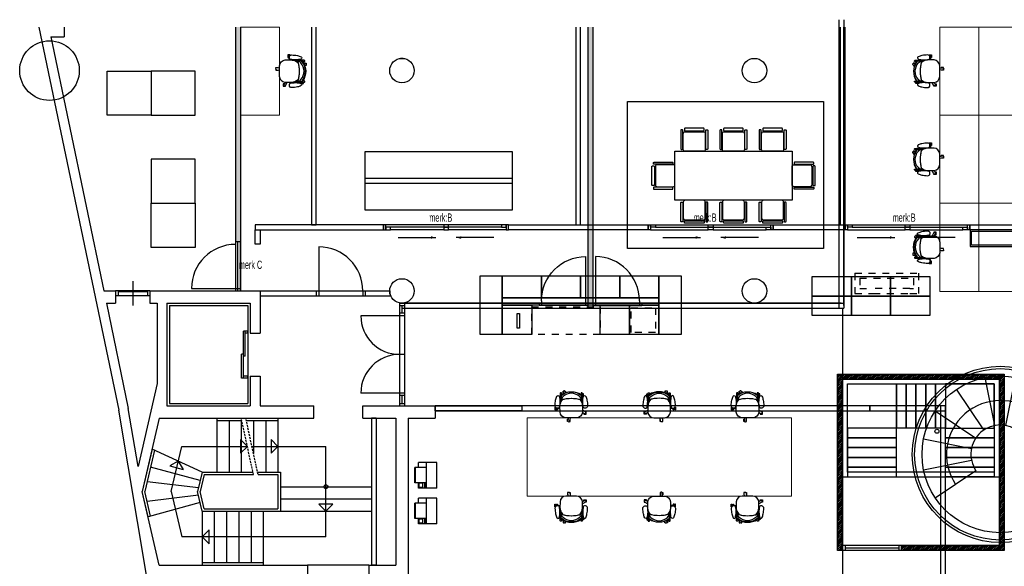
# Model space of a CAD drawing. Header units: millimetres. Extents: x -609 to 65307, y -50748 to 1140.
# Tile 4 of 6: x -609 to 19504, y -10125 to 1040. Entities that reach past the tile are written whole.
import ezdxf
from ezdxf.enums import TextEntityAlignment as Align

# ---------------------------------------------------------------- set-up
doc = ezdxf.new("R2010")
doc.units = ezdxf.units.MM
doc.header["$LTSCALE"] = 200
doc.header["$MEASUREMENT"] = 0
for name, pattern in [('VECTORWORKS_DASH_01', [1.411154, 0.705383, -0.705771]), ('VECTORWORKS_DASH_12', [3.749771, 2.499847, -1.249924]), ('VECTORWORKS_DASH_13', [0.308896, 0.205801, -0.103094])]:
    doc.linetypes.add(name, pattern=pattern)
doc.layers.get('0').update_dxf_attribs({"linetype": 'CONTINUOUS'})
for name, color, linetype in [('A--L23-VLOEREN', 3, 'CONTINUOUS'), ('A--L82_LOS_GEBR_INVENT', 1, 'CONTINUOUS'), ('AHREND', 1, 'CONTINUOUS'), ('furniture', 4, 'CONTINUOUS'), ('IMPORTED_1_STE', 7, 'CONTINUOUS'), ('Kader', 7, 'CONTINUOUS'), ('kolommen', 6, 'CONTINUOUS'), ('NIEUW_1_STE', 7, 'CONTINUOUS'), ('orlando', 4, 'CONTINUOUS'), ('orlandowanden', 4, 'CONTINUOUS'), ('trap', 2, 'CONTINUOUS')]:
    doc.layers.add(name, color=color, linetype=linetype)
doc.styles.get("Standard").update_dxf_attribs({"font": 'txt', "width": 0.6})

# ---------------------------------------------------------------- blocks, each defined once
blk = doc.blocks.new('A$C4A024AA7')
at = {"layer": 'furniture', "color": 252, "true_color": 0x939598}
for p, q in [((525, 0), (0, 0)), ((0, 0), (0, -375)), ((525, 0), (525, -375)), ((525, -212.5), (0, -212.5)), ((100, -375), (0, -375)), ((100, -212.5), (100, -450)), ((412.5, -212.5), (412.5, -450)), ((525, -375), (412.5, -375)), ((425, -225), (425, -250)), ((512.5, -225), (425, -225)), ((512.5, -237.5), (425, -237.5)), ((512.5, -250), (425, -250)), ((512.5, -287.5), (425, -287.5)), ((425, -287.5), (425, -362.5)), ((512.5, -362.5), (425, -362.5)), ((512.5, -225), (512.5, -250)), ((512.5, -287.5), (512.5, -362.5)), ((412.5, -437.5), (100, -437.5)), ((412.5, -450), (100, -450))]:
    blk.add_line(p, q, dxfattribs=at)
blk = doc.blocks.new('A$C3B375A8E')
at = {"layer": 'IMPORTED_1_STE', "linetype": 'Continuous'}
for p, q in [((49.99, 1000), (49.99, 100)), ((0, 50), (1000, 50)), ((0, 50), (0, 0)), ((0, 0.01), (1000, 0.01)), ((49.99, 100), (49.99, 0)), ((950, 100), (950, 0)), ((1000, 50), (1000, 0))]:
    blk.add_line(p, q, dxfattribs=at)
blk.add_arc((49.99, 100), 900, 0, 90, dxfattribs=at)
blk = doc.blocks.new('A$C547B0E46')
at = {"layer": 'orlando', "color": 251, "linetype": 'Continuous', "lineweight": 0, "true_color": 0x636466}
for points in [[(0, 0), (-800, 0), (-800, -1800), (0, -1800)], [(0, 0), (800, 0), (800, -1800), (0, -1800)]]:
    blk.add_lwpolyline(points, close=True, dxfattribs=at)
blk = doc.blocks.new('A$C43F57C76')
at = {"layer": 'AHREND', "color": 251, "linetype": 'Continuous', "true_color": 0x636466}
for points in [[(216, 290), (216, 303), (166, 303), (166, 288), (168, 288), (168, 266), (166, 266), (166, 251), (185, 251)], [(181, 274), (193, 198)], [(233, 198), (232, 208)], [(264, 204), (264, 196)], [(-76, 30), (-76, 43), (-26, 43)], [(-76, 3), (-76, -9), (-31, -9)], [(0, 27), (-57, 36)], [(-26, 31), (-26, 43)], [(330, 200), (330, 196)], [(370, 147), (370, 168), (349, 168), (349, 186), (370, 196)], [(521, 128), (492, 113)], [(497, 115), (497, 120), (495, 120), (495, 135), (545, 135), (545, 123)], [(539, 92), (503, 73)], [(545, 97), (545, 83), (521, 83)], [(-63, -4), (0, -14)], [(97, -288), (72, -288), (72, -303), (74, -303), (74, -325), (72, -325)], [(72, -325), (72, -340), (122, -340), (122, -326)], [(111, -262), (90, -304)], [(124, -323), (155, -263)], [(264, -261), (264, -270)], [(330, -261), (330, -266)], [(370, -213), (370, -233), (349, -233), (349, -252), (370, -261)], [(439, -267), (437, -267), (437, -282), (487, -282), (487, -268)], [(439, -259), (439, -267)], [(458, -269), (447, -259)]]:
    blk.add_lwpolyline(points, dxfattribs=at)
for points in [[(217, 290, 0.775278), (181, 274)], [(200, 258, -0.414572), (248, 300, -0.043091), (363, 287, -0.072923), (441, 261), (442, 260, -0.276476), (454, 240, -0.379387), (437, 216, -0.063182), (330, 200, -0.044762), (221, 210, -0.345868), (200, 235, -0.061855), (200, 258)], [(-57, 36, 1.043438), (-63, -4)], [(378, 140, -0.117595), (379, -205, -0.185034), (240, -263), (120, -263), (111, -262, -0.377232), (0, -138), (0, 79, -0.384639), (116, 197), (122, 197), (233, 198), (235, 198, -0.116107), (330, 174, -0.05651), (370, 147, -0.012874), (378, 140)], [(458, 168), (513, 168), (513, 183, 0.237391), (505, 192), (370, 194), (370, 196), (330, 196), (330, 174)], [(452, -243, 0.357822), (451, 177), (450, 177), (385, 177, 0.419316), (373, 160, -0.133147), (373, -229, 0.380729), (382, -243), (452, -243)], [(373, -234), (397, -234, 0.087671), (437, -202, 0.381341), (436, 136, 0.058054), (397, 168), (373, 168)], [(443, 177), (443, 181, -0.393455), (451, 187), (466, 188, -0.293235), (473, 181), (473, 168)], [(459, 167), (459, 167), (477, 167, -0.279662), (477, -233), (459, -233)], [(539, 92, 0.990815), (521, 128)], [(90, -304, 0.997124), (124, -323)], [(221, -276, -0.017734), (264, -270, -0.027035), (330, -266, -0.063182), (437, -282, -0.379387), (454, -306, -0.276476), (442, -326), (441, -327, -0.072923), (363, -353, -0.041535), (252, -366, -0.001397), (249, -366, -0.414572), (200, -324, -0.061855), (200, -301, -0.345868), (221, -276)], [(330, -240), (330, -261), (370, -261), (370, -260), (505, -258, 0.237391), (513, -249), (513, -233), (459, -234)], [(443, -243), (443, -246, 0.393455), (451, -253), (466, -253, 0.293235), (473, -246), (473, -234)], [(458, -269, 0.592068), (492, -258)]]:
    blk.add_lwpolyline(points, format="xyb", dxfattribs=at)
blk = doc.blocks.new('A$C5B9171E2')
at = {"layer": 'orlando', "color": 251, "true_color": 0x636466}
for p, rotation in [((-930, 800), 89.99999999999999), ((930, -800), 270)]:
    blk.add_blockref('A$C43F57C76', p, dxfattribs=dict(at, rotation=rotation))
at = {"layer": 'orlando', "color": 251, "true_color": 0x636466, "xscale": -1}
for p, rotation in [((930, 800), 270), ((-930, -800), 90)]:
    blk.add_blockref('A$C43F57C76', p, dxfattribs=dict(at, rotation=rotation))
blk = doc.blocks.new('A$C03EE2489')
at = {"layer": 'furniture', "color": 8, "xscale": -1, "rotation": 90}
for p in [(0, 1349), (1800, 1349)]:
    blk.add_blockref('A$C547B0E46', p, dxfattribs=at)
at = {"layer": 'orlando'}
blk.add_blockref('A$C5B9171E2', (1800, 1349), dxfattribs=at)
blk = doc.blocks.new('A$C06364D53')
at = {"layer": 'orlando', "rotation": 89.99999999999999}
blk.add_blockref('A$C43F57C76', (-930, 800), dxfattribs=at)
at = {"layer": 'orlando', "xscale": -1, "rotation": 90}
blk.add_blockref('A$C43F57C76', (-930, -800), dxfattribs=at)
blk = doc.blocks.new('A$C3CEE49E6')
at = {"layer": 'furniture', "color": 8}
blk.add_blockref('A$C06364D53', (1800, 0), dxfattribs=at)
at = {"layer": 'furniture', "color": 8, "rotation": 90}
blk.add_blockref('A$C547B0E46', (0, 0), dxfattribs=at)
blk = doc.blocks.new('A$C268776F6')
at = {"layer": 'furniture', "color": 8}
for p, q in [((0, 600), (0, 1600)), ((612, 1478), (230, 554)), ((424, 424), (1131, 1131)), ((1478, 612), (554, 230)), ((600, 0), (1600, 0)), ((-1478, -612), (-554, -230)), ((1478, -612), (554, -230)), ((-424, -424), (-1131, -1131)), ((-1032, -527), (-1016, -421)), ((-1016, -421), (-903, -472)), ((-612, -1478), (-230, -554)), ((0, -600), (0, -1600)), ((612, -1478), (230, -554)), ((424, -424), (1131, -1131))]:
    blk.add_line(p, q, dxfattribs=at)
for centre, radius in [((0, 0), 1800), ((0, 0), 1750), ((0, 0), 1600), ((1113, 812), 41.6)]:
    blk.add_circle(centre, radius, dxfattribs=at)
for radius in [1100, 600]:
    blk.add_arc((0, 0), radius, 202.5, 90, dxfattribs=at)
blk = doc.blocks.new('A$C52DA1ECA')
at = {"layer": 'IMPORTED_1_STE', "linetype": 'Continuous'}
for p, q in [((49.99, 1000), (49.99, 100)), ((0, 50), (1000, 50)), ((0, 50), (0, 0)), ((0, 0.01), (1000, 0.01)), ((49.99, 100), (49.99, 0))]:
    blk.add_line(p, q, dxfattribs=at)
blk.add_arc((49.99, 100), 900, 0, 90, dxfattribs=at)
blk = doc.blocks.new('A$C35C41DE1')
at = {"color": 8}
for points in [[(-225, -360), (-225, -40, -0.414214), (-185, 0), (185, 0, -0.414214), (225, -40), (225, -360, -0.414214), (185, -400), (-185, -400, -0.414214)], [(-235, -50), (-235, -430, -0.414214), (-245, -440), (-265, -440, -0.414214), (-275, -430), (-275, -50, -0.414214), (-265, -40), (-245, -40, -0.414214)], [(235, -50), (235, -430, 0.414214), (245, -440), (265, -440, 0.414214), (275, -430), (275, -50, 0.414214), (265, -40), (245, -40, 0.414214)], [(-200, -430), (-200, -460, 0.414214), (-190, -470), (190, -470, 0.414214), (200, -460), (200, -430, 0.414214), (190, -420), (-190, -420, 0.414214)]]:
    blk.add_lwpolyline(points, format="xyb", close=True, dxfattribs=at)

msp = doc.modelspace()

# ---------------------------------------------------------------- hatches: boundary and pattern name
at = {"layer": 'orlandowanden', "true_color": 0x939598}
for points in [[(3900, 890), (3800, 890), (3800, -3500), (3900, -3500)], [(11100, 890), (11000, 890), (11000, -4750), (11100, -4750)]]:
    msp.add_hatch(color=252, dxfattribs=at).paths.add_polyline_path(points)
at = {"layer": 'trap', "true_color": 0x939598}
h = msp.add_hatch(dxfattribs=at)
h.set_pattern_fill('LINE', color=252, scale=200, angle=45, style=0)
h.set_pattern_definition([(45, (49516.107, -12920.11), (-17.67767, 17.67767), [])])
h.paths.add_polyline_path([(19500, -6200), (19300, -6200), (19300, -6300), (19400, -6300), (19400, -9700), (17400, -9700), (17400, -9800), (19500, -9800)])
h.paths.add_polyline_path([(16200, -6300), (16300, -6300), (16300, -6200), (16100, -6200), (16100, -9800), (16200, -9800), (16200, -9700)])
h.paths.add_polyline_path([(17300, -6200), (16300, -6200), (16300, -6300), (17300, -6300)])
h.paths.add_polyline_path([(19300, -6200), (17300, -6200), (17300, -6300), (19300, -6300)])

# ---------------------------------------------------------------- linework, layer by layer
at = {"color": 252, "true_color": 0x939598}
msp.add_circle((0, 0), 609, dxfattribs=at)
at = {"layer": 'furniture', "color": 252, "true_color": 0x939598}
for p, q in [((6450, -2200), (9450, -2200)), ((6450, -2300), (9450, -2300))]:
    msp.add_line(p, q, dxfattribs=at)
for points in [[(11808, -631), (15808, -631), (15808, -3631), (11808, -3631)], [(6450, -1650), (9450, -1650), (9450, -2850), (6450, -2850)], [(12771, -1648), (15171, -1648), (15171, -2648), (12771, -2648)]]:
    msp.add_lwpolyline(points, close=True, dxfattribs=at)
at = {"layer": 'IMPORTED_1_STE', "color": 252, "linetype": 'Continuous', "true_color": 0x939598}
for p, q in [((-220, 890), (1413, -6937)), ((300, 890), (300, 690)), ((26, 690), (1109, -4500)), ((26, 690), (300, 690)), ((5500, -3600), (5500, -4500)), ((11150, -3800), (11150, -4700)), ((1700, -4300), (1700, -4800)), ((1109, -4500), (1350, -4500)), ((1350, -4500), (1350, -4750)), ((2050, -4500), (1350, -4500)), ((1350, -4500), (1350, -4600)), ((2050, -4600), (1350, -4600)), ((1400, -4500), (1400, -4600)), ((2000, -4520), (1400, -4520)), ((2000, -4500), (2000, -4600)), ((2050, -4500), (4300, -4500)), ((2050, -4500), (2050, -4750)), ((2050, -4500), (2050, -4600)), ((4300, -4500), (4300, -5360)), ((4300, -4500), (4300, -4600)), ((4300, -4500), (5450, -4500)), ((4300, -4600), (5450, -4600)), ((5450, -4500), (5450, -4600)), ((5450, -4500), (6450, -4500)), ((5450, -4500), (5450, -4600)), ((5450, -4600), (6450, -4600)), ((5500, -4500), (5500, -4600)), ((6400, -4500), (6400, -4600)), ((6450, -4500), (6450, -4600)), ((6450, -4500), (6450, -4600)), ((6450, -4500), (6950, -4500)), ((6450, -4600), (6971, -4600)), ((1161, -4750), (1610, -6900)), ((1161, -4750), (1350, -4750)), ((2050, -4750), (2200, -4750)), ((2200, -4750), (2200, -6394)), ((2400, -4750), (2400, -6850)), ((2400, -4750), (4100, -4750)), ((2450, -4800), (2450, -6800)), ((2450, -4800), (4050, -4800)), ((4050, -4800), (4050, -6800)), ((4100, -4750), (4100, -5360)), ((7150, -4745), (7150, -6850)), ((7150, -4750), (7250, -4750)), ((7150, -4800), (7250, -4800)), ((7200, -4800), (7200, -4957)), ((7250, -4745), (7250, -6850)), ((11100, -4750), (12100, -4750)), ((11100, -4750), (11100, -4800)), ((11100, -4800), (12100, -4800)), ((11150, -4700), (11150, -4800)), ((12050, -4700), (12050, -4800)), ((12100, -4750), (12100, -4800)), ((7250, -5007), (6360, -5007)), ((7250, -4957), (7150, -4957)), ((3960, -6280), (3960, -5320)), ((4050, -5320), (3960, -5320)), ((4000, -5830), (4000, -5320)), ((4050, -5360), (4000, -5360)), ((4050, -5360), (4050, -5320)), ((4100, -5360), (4300, -5360)), ((3920, -6280), (3920, -5790)), ((3960, -5790), (3920, -5790)), ((4000, -5830), (3960, -5830)), ((7250, -5797), (7150, -5797)), ((2200, -6394), (1809, -8086)), ((4050, -6280), (3920, -6280)), ((4050, -6240), (3960, -6240)), ((4050, -6280), (4050, -6240)), ((4100, -6240), (4100, -6850)), ((4100, -6240), (4300, -6240)), ((4300, -6240), (4300, -6850)), ((7250, -6587), (6360, -6587)), ((2450, -6800), (4050, -6800)), ((7250, -6637), (7150, -6637)), ((7150, -6800), (7250, -6800)), ((7200, -6637), (7200, -6800)), ((1987, -10350), (1413, -6937)), ((1809, -8086), (1610, -6900)), ((2400, -6850), (4100, -6850)), ((4300, -6850), (5400, -6850)), ((5400, -7100), (5400, -6850)), ((6400, -6850), (7875, -6850)), ((6400, -7100), (6400, -6850)), ((7150, -6850), (7250, -6850)), ((7875, -6850), (7875, -7100)), ((2242, -7100), (1896, -8600)), ((2242, -7100), (5400, -7100)), ((3417, -7100), (3917, -7100)), ((3417, -7100), (3417, -8200)), ((3417, -7150), (3928, -7150)), ((3667, -7150), (3667, -8200)), ((3917, -7150), (3917, -8200)), ((4010, -7100), (4667, -7100)), ((4021, -7150), (4667, -7150)), ((4167, -7150), (4167, -7821)), ((4417, -7150), (4417, -8200)), ((4667, -7100), (4667, -8200)), ((6400, -7100), (7075, -7100)), ((6575, -7100), (6575, -10100)), ((6675, -7100), (6575, -7100)), ((6675, -7100), (6675, -10100)), ((7075, -7100), (7075, -10100)), ((7325, -7100), (7325, -11483)), ((7325, -7100), (7875, -7100)), ((4042, -7675), (3900, -7533)), ((3900, -7533), (3900, -7817)), ((4667, -7675), (4525, -7533)), ((4525, -7533), (4525, -7817)), ((2097, -7729), (1896, -8600)), ((2143, -7750), (1947, -8600)), ((3117, -8200), (2097, -7729)), ((2486, -8600), (2700, -7675)), ((2700, -7675), (4042, -7675)), ((4042, -7675), (3900, -7817)), ((4135, -7675), (5646, -7675)), ((4667, -7675), (4525, -7817)), ((5646, -9525), (5646, -7675)), ((2630, -7975), (2456, -8075)), ((2630, -7975), (2730, -8149)), ((3077, -8375), (2063, -8100)), ((2456, -8075), (2730, -8149)), ((3117, -8200), (3025, -8600)), ((3117, -8200), (4156, -8200)), ((4249, -8200), (4717, -8200)), ((4717, -8200), (4717, -9000)), ((3042, -8525), (1993, -8400)), ((3157, -8250), (3076, -8600)), ((3157, -8250), (4167, -8250)), ((4260, -8250), (4667, -8250)), ((4667, -8250), (4667, -8950)), ((2242, -10100), (1896, -8600)), ((2014, -9113), (1896, -8600)), ((2063, -9100), (1947, -8600)), ((2486, -8600), (2700, -9525)), ((3117, -9000), (3025, -8600)), ((3157, -8950), (3076, -8600)), ((4717, -8500), (6575, -8500)), ((6575, -8500), (6575, -9000)), ((3042, -8675), (1993, -8800)), ((3077, -8825), (2014, -9113)), ((4717, -8750), (6575, -8750)), ((3117, -9000), (4717, -9000)), ((3117, -9000), (3117, -10100)), ((3157, -8950), (4667, -8950)), ((3367, -9000), (3367, -10050)), ((3617, -9000), (3617, -10050)), ((3867, -9000), (3867, -10050)), ((4117, -9000), (4117, -10050)), ((4367, -9000), (4367, -10100)), ((4717, -9000), (6575, -9000)), ((5646, -9000), (5504, -8858)), ((5788, -8858), (5504, -8858)), ((5646, -9000), (5788, -8858)), ((3117, -9525), (3259, -9383)), ((3259, -9667), (3259, -9383)), ((5646, -9525), (2700, -9525)), ((3117, -9525), (3259, -9667)), ((3117, -10050), (4367, -10050)), ((2242, -10100), (5270, -10100)), ((3117, -10100), (4367, -10100)), ((5270, -10100), (5270, -10350)), ((6520, -10100), (5270, -10100)), ((6520, -10100), (6520, -10350)), ((6520, -10100), (7075, -10100)), ((6675, -10100), (6575, -10100))]:
    msp.add_line(p, q, dxfattribs=at)
at = {"layer": 'IMPORTED_1_STE', "color": 252, "linetype": 'VECTORWORKS_DASH_13', "true_color": 0x939598}
for p, q in [((4167, -8250), (3917, -7100)), ((4260, -8250), (4010, -7100))]:
    msp.add_line(p, q, dxfattribs=at)
at = {"layer": 'IMPORTED_1_STE', "color": 252, "linetype": 'Continuous', "true_color": 0x939598}
for centre, radius in [((7200, 0), 250), ((14400, 0), 250), ((7200, -4500), 250), ((14400, -4500), 250), ((5646, -8500), 40)]:
    msp.add_circle(centre, radius, dxfattribs=at)
for centre, radius, start, end in [((7200, 0), 250, 77.2907, 102.7093), ((5500, -4500), 900, 0, 90), ((11150, -4700), 900, 0, 90), ((7200, -4500), 250, 180, 203.5782), ((7150, -5007), 790, 180, 270), ((7150, -6587), 790, 90, 180)]:
    msp.add_arc(centre, radius, start, end, dxfattribs=at)
at = {"layer": 'kolommen', "color": 252, "true_color": 0x939598}
for p, q in [((16225, -4800), (16225, 890)), ((16175, -4750), (7250, -4750))]:
    msp.add_line(p, q, dxfattribs=at)
at = {"layer": 'NIEUW_1_STE', "color": 252, "linetype": 'Continuous', "true_color": 0x939598}
for p, q in [((5350, 890), (5350, -3150)), ((5450, -3150), (5450, 890)), ((10750, 890), (10750, -3150)), ((10850, -3150), (10850, 890)), ((16150, 890), (16150, -3150)), ((16250, -3150), (16250, 890)), ((6824, -3150), (4200, -3150)), ((4200, -3150), (4200, -3250)), ((5350, -3150), (5450, -3150)), ((8052, -3150), (6824, -3150)), ((6824, -3150), (6824, -3250)), ((6872, -3150), (6824, -3150)), ((6824, -3150), (6824, -3250)), ((6872, -3150), (6824, -3150)), ((6824, -3250), (6824, -3150)), ((6872, -3250), (6872, -3150)), ((6872, -3250), (6872, -3150)), ((6968, -3200), (6872, -3200)), ((6872, -3200), (6872, -3250)), ((6968, -3200), (6872, -3200)), ((6872, -3200), (6872, -3250)), ((8052, -3200), (6968, -3200)), ((6968, -3250), (6968, -3200)), ((6968, -3250), (6968, -3200)), ((8148, -3150), (8052, -3150)), ((8052, -3150), (8052, -3200)), ((8052, -3200), (8148, -3200)), ((8148, -3200), (8052, -3200)), ((8052, -3200), (8052, -3250)), ((9230, -3150), (8142, -3150)), ((8148, -3200), (8148, -3150)), ((9230, -3200), (8148, -3200)), ((8148, -3250), (8148, -3200)), ((9326, -3150), (9230, -3150)), ((9230, -3150), (9230, -3200)), ((9230, -3200), (9326, -3200)), ((9374, -3150), (9326, -3150)), ((9326, -3150), (9326, -3250)), ((9326, -3200), (9326, -3150)), ((9374, -3150), (12232, -3150)), ((9374, -3250), (9374, -3150)), ((9374, -3250), (9374, -3150)), ((10750, -3150), (10850, -3150)), ((12232, -3150), (12232, -3250)), ((12232, -3250), (12232, -3150)), ((12232, -3150), (12280, -3150)), ((12280, -3150), (12280, -3250)), ((12280, -3200), (12280, -3150)), ((12280, -3150), (12376, -3150)), ((12376, -3200), (12280, -3200)), ((12376, -3150), (13464, -3150)), ((12376, -3150), (12376, -3200)), ((12376, -3200), (13458, -3200)), ((13458, -3150), (13554, -3150)), ((13458, -3200), (13458, -3150)), ((13554, -3200), (13458, -3200)), ((13458, -3200), (13554, -3200)), ((13458, -3250), (13458, -3200)), ((13554, -3150), (14782, -3150)), ((13554, -3150), (13554, -3200)), ((13554, -3200), (14638, -3200)), ((13554, -3200), (13554, -3250)), ((14638, -3200), (14734, -3200)), ((14638, -3250), (14638, -3200)), ((14638, -3200), (14734, -3200)), ((14638, -3250), (14638, -3200)), ((14734, -3250), (14734, -3150)), ((14734, -3150), (14782, -3150)), ((14734, -3250), (14734, -3150)), ((14734, -3150), (14782, -3150)), ((14734, -3200), (14734, -3250)), ((14734, -3200), (14734, -3250)), ((14782, -3150), (14782, -3250)), ((14782, -3150), (14782, -3250)), ((14782, -3150), (16250, -3150)), ((14782, -3250), (14782, -3150)), ((16150, -3150), (16250, -3150)), ((16250, -3150), (16250, -3250)), ((16250, -3250), (16250, -3150)), ((16250, -3150), (16298, -3150)), ((16298, -3150), (16298, -3250)), ((16298, -3200), (16298, -3150)), ((16298, -3150), (16394, -3150)), ((16394, -3200), (16298, -3200)), ((16394, -3150), (17482, -3150)), ((16394, -3150), (16394, -3200)), ((16394, -3200), (17476, -3200)), ((17476, -3150), (17572, -3150)), ((17476, -3200), (17476, -3150)), ((17572, -3200), (17476, -3200)), ((17476, -3200), (17572, -3200)), ((17476, -3250), (17476, -3200)), ((17572, -3150), (18800, -3150)), ((17572, -3150), (17572, -3200)), ((17572, -3200), (18656, -3200)), ((17572, -3200), (17572, -3250)), ((18656, -3200), (18752, -3200)), ((18656, -3250), (18656, -3200)), ((18656, -3200), (18752, -3200)), ((18656, -3250), (18656, -3200)), ((18752, -3250), (18752, -3150)), ((18752, -3150), (18800, -3150)), ((18752, -3250), (18752, -3150)), ((18752, -3150), (18800, -3150)), ((18752, -3200), (18752, -3250)), ((18752, -3200), (18752, -3250)), ((18800, -3250), (18800, -3150)), ((18800, -3150), (21951, -3150)), ((18800, -3150), (18800, -3250)), ((18800, -3150), (18800, -3250)), ((4200, -3250), (6824, -3250)), ((4200, -3547), (4200, -3250)), ((4200, -3250), (4300, -3250)), ((4300, -3250), (4300, -3547)), ((6824, -3250), (6872, -3250)), ((6824, -3250), (6872, -3250)), ((6872, -3250), (6968, -3250)), ((6872, -3250), (6968, -3250)), ((8052, -3250), (6968, -3250)), ((7124, -3409), (7890, -3409)), ((8052, -3250), (8148, -3250)), ((9326, -3250), (8148, -3250)), ((9076, -3409), (8309, -3409)), ((9326, -3250), (9374, -3250)), ((12232, -3250), (9374, -3250)), ((12280, -3250), (12232, -3250)), ((12280, -3250), (13458, -3250)), ((12530, -3410), (13297, -3409)), ((13554, -3250), (13458, -3250)), ((13554, -3250), (14638, -3250)), ((14482, -3409), (13716, -3409)), ((14734, -3250), (14638, -3250)), ((14734, -3250), (14638, -3250)), ((14782, -3250), (14734, -3250)), ((14782, -3250), (14734, -3250)), ((16250, -3250), (14782, -3250)), ((16298, -3250), (16250, -3250)), ((16298, -3250), (17476, -3250)), ((16500, -3409), (17266, -3409)), ((17572, -3250), (17476, -3250)), ((17572, -3250), (18656, -3250)), ((18500, -3409), (17734, -3409)), ((18752, -3250), (18656, -3250)), ((18752, -3250), (18656, -3250)), ((18800, -3250), (18752, -3250)), ((18800, -3250), (18752, -3250)), ((21957, -3250), (18800, -3250)), ((18806, -3250), (18806, -3593)), ((20604, -3250), (18806, -3250)), ((18836, -3563), (18836, -3280)), ((18836, -3280), (20574, -3280)), ((4300, -3547), (4200, -3547)), ((18806, -3593), (20604, -3593)), ((20574, -3563), (18836, -3563)), ((8800, -4193), (9250, -4193)), ((8800, -5393), (8800, -4193)), ((9250, -4193), (10050, -4193)), ((9250, -4643), (9250, -4193)), ((9250, -4193), (9250, -5393)), ((10050, -4193), (10850, -4193)), ((10050, -4643), (10050, -4193)), ((10050, -4193), (10050, -4643)), ((10850, -4193), (11650, -4193)), ((10850, -4643), (10850, -4193)), ((10850, -4193), (10850, -4643)), ((11650, -4193), (12450, -4193)), ((11650, -4643), (11650, -4193)), ((11650, -4193), (11650, -4643)), ((12450, -4193), (12900, -4193)), ((12450, -5393), (12450, -4193)), ((12450, -4193), (12450, -4643)), ((12900, -4193), (12900, -5393)), ((15580, -4205), (16380, -4205)), ((15580, -4605), (15580, -4205)), ((16380, -4205), (16380, -4605)), ((16380, -4205), (17180, -4205)), ((16380, -4605), (16380, -4205)), ((17180, -4205), (17980, -4205)), ((17180, -4605), (17180, -4205)), ((17180, -4205), (17180, -4605)), ((17980, -4205), (17980, -4605)), ((15580, -4605), (16380, -4605)), ((15580, -5005), (15580, -4605)), ((16380, -4605), (15580, -4605)), ((16380, -4605), (16380, -5005)), ((16380, -4605), (17180, -4605)), ((16380, -5005), (16380, -4605)), ((17180, -4605), (16380, -4605)), ((17180, -4605), (17980, -4605)), ((17180, -5005), (17180, -4605)), ((17180, -4605), (17180, -5005)), ((17980, -4605), (17180, -4605)), ((17980, -4605), (17980, -5005)), ((9250, -4643), (12450, -4643)), ((9250, -4793), (9250, -4643)), ((10050, -4643), (9250, -4643)), ((12450, -4793), (9250, -4793)), ((9250, -4793), (9850, -4793)), ((9250, -5393), (9250, -4793)), ((9850, -4793), (9850, -5393)), ((10850, -4643), (10050, -4643)), ((11650, -4643), (10850, -4643)), ((11250, -4793), (11850, -4793)), ((11250, -5393), (11250, -4793)), ((12450, -4643), (11650, -4643)), ((11850, -4793), (11850, -5393)), ((11850, -4793), (12450, -4793)), ((11850, -5393), (11850, -4793)), ((12450, -4643), (12450, -4793)), ((12450, -4793), (12450, -5393)), ((9550, -4959), (9600, -4959)), ((9550, -5259), (9550, -4959)), ((9600, -4959), (9600, -5259)), ((16380, -5005), (15580, -5005)), ((17180, -5005), (16380, -5005)), ((17980, -5005), (17180, -5005)), ((9250, -5393), (8800, -5393)), ((9850, -5393), (9250, -5393)), ((9600, -5259), (9550, -5259)), ((11850, -5393), (11250, -5393)), ((12450, -5393), (11850, -5393)), ((12900, -5393), (12450, -5393)), ((16759, -6850), (7875, -6850)), ((7875, -6850), (7875, -6950)), ((7875, -6950), (16759, -6950)), ((7879, -6850), (9649, -6850)), ((7879, -6950), (7879, -6850)), ((9649, -6950), (7879, -6950)), ((9649, -6850), (9649, -6950)), ((16759, -6950), (16759, -6850)), ((18306, -6850), (16759, -6850)), ((16759, -6850), (16759, -6950)), ((16759, -6950), (18306, -6950)), ((18206, -23987), (18206, -6850)), ((18306, -23987), (18306, -6850)), ((18306, -6950), (18306, -6850))]:
    msp.add_line(p, q, dxfattribs=at)
at = {"layer": 'NIEUW_1_STE', "color": 252, "linetype": 'VECTORWORKS_DASH_01', "true_color": 0x939598}
for p, q in [((16450, -4140), (16450, -4550)), ((16450, -4140), (17760, -4140)), ((17750, -4140), (17750, -4550)), ((16550, -4240), (17650, -4240)), ((16550, -4240), (16550, -4450)), ((17650, -4240), (17650, -4450)), ((16450, -4550), (16825, -4550)), ((16550, -4450), (16825, -4450)), ((17575, -4450), (16825, -4450)), ((16825, -4550), (17575, -4550)), ((17575, -4450), (17650, -4450)), ((17575, -4550), (17750, -4550)), ((9850, -4823), (11250, -4823)), ((9850, -5393), (9850, -4823)), ((11250, -4823), (11250, -5393)), ((11880, -4847), (12380, -4847)), ((11880, -5347), (11880, -4847)), ((12380, -4847), (12380, -5347)), ((11250, -5393), (9850, -5393)), ((12380, -5347), (11880, -5347))]:
    msp.add_line(p, q, dxfattribs=at)
at = {"layer": 'NIEUW_1_STE', "color": 252, "linetype": 'VECTORWORKS_DASH_12', "true_color": 0x939598}
msp.add_line((16759, -6850), (7875, -6850), dxfattribs=at)
at = {"layer": 'NIEUW_1_STE', "color": 252, "true_color": 0x939598}
for points in [[(7890, -3409), (7790, -3436), (7790, -3383)], [(8309, -3409), (8410, -3384), (8409, -3438)], [(13297, -3409), (13197, -3436), (13197, -3383)], [(13716, -3409), (13816, -3384), (13815, -3438)], [(17266, -3409), (17166, -3436), (17166, -3383)], [(17734, -3409), (17834, -3384), (17833, -3438)]]:
    msp.add_solid(points, dxfattribs=at)
at = {"layer": 'orlando', "color": 252, "true_color": 0x939598}
msp.add_line((16200, -4850), (16200, -10371), dxfattribs=at)
at = {"layer": 'orlando', "color": 252, "linetype": 'Continuous', "lineweight": 0, "true_color": 0x939598}
for p, q in [((9756, -7892), (9756, -7092)), ((9756, -7092), (11556, -7092)), ((11556, -7092), (13356, -7092)), ((13356, -7092), (15156, -7092)), ((15156, -7092), (15156, -7892)), ((9756, -7892), (9756, -8692)), ((15156, -8692), (15156, -7892)), ((9756, -8692), (11556, -8692)), ((11556, -8692), (13356, -8692)), ((13356, -8692), (15156, -8692))]:
    msp.add_line(p, q, dxfattribs=at)
msp.add_lwpolyline([(3900, 890), (4700, 890), (4700, -910), (3900, -910)], close=True, dxfattribs=at)
at = {"layer": 'orlando', "color": 252, "true_color": 0x939598}
for points in [[(2078, -10), (2078, -910), (1178, -910), (1178, -10)], [(2078, -10), (2078, -910), (2978, -910), (2978, -10)], [(2078, -2710), (2978, -2710), (2978, -1810), (2078, -1810)], [(2078, -2710), (2978, -2710), (2978, -3610), (2078, -3610)]]:
    msp.add_lwpolyline(points, close=True, dxfattribs=at)
at = {"layer": 'orlandowanden', "color": 252, "true_color": 0x939598}
for p, q in [((16125, 1040), (16125, -4850)), ((16225, 1040), (16225, -4850)), ((3800, 890), (3800, -4500)), ((3900, 890), (3900, -4500)), ((11000, 890), (11000, -4850)), ((11100, 890), (11100, -4850)), ((3900, -3500), (3800, -3500)), ((7200, -4750), (16225, -4750)), ((7200, -4850), (16225, -4850))]:
    msp.add_line(p, q, dxfattribs=at)
at = {"layer": 'trap', "color": 252, "true_color": 0x939598}
for p, q in [((16200, -6300), (19400, -6300)), ((16200, -8300), (16200, -6300)), ((19400, -6300), (19400, -8500)), ((16200, -8300), (19400, -8300)), ((16200, -9700), (16200, -9800)), ((16250, -9700), (16250, -9800)), ((16250, -9750), (17350, -9750)), ((17350, -9700), (17350, -9800)), ((17400, -9700), (17400, -9800))]:
    msp.add_line(p, q, dxfattribs=at)
for points in [[(16100, -6200), (19500, -6200), (19500, -9800), (16100, -9800)], [(16200, -6300), (19400, -6300), (19400, -9700), (16200, -9700)], [(17300, -7300), (16300, -7300), (16300, -6400), (17300, -6400)], [(19300, -6400), (19300, -8200), (16300, -8200), (16300, -6400)], [(17500, -7300), (17300, -7300), (17300, -6400), (17500, -6400)], [(17700, -7300), (17500, -7300), (17500, -6400), (17700, -6400)], [(17900, -7300), (17700, -7300), (17700, -6400), (17900, -6400)], [(18100, -7300), (17900, -7300), (17900, -6400), (18100, -6400)], [(18300, -7300), (18100, -7300), (18100, -6400), (18300, -6400)], [(18300, -7300), (19300, -7300), (19300, -6400), (18300, -6400)], [(17300, -7300), (16300, -7300), (16300, -7500), (17300, -7500)], [(18300, -7300), (19300, -7300), (19300, -7500), (18300, -7500)], [(17300, -7500), (16300, -7500), (16300, -7700), (17300, -7700)], [(18300, -7500), (19300, -7500), (19300, -7700), (18300, -7700)], [(17300, -7700), (16300, -7700), (16300, -7900), (17300, -7900)], [(18300, -7700), (19300, -7700), (19300, -7900), (18300, -7900)], [(17300, -7900), (16300, -7900), (16300, -8100), (17300, -8100)], [(18300, -7900), (19300, -7900), (19300, -8100), (18300, -8100)], [(17300, -8100), (16300, -8100), (16300, -8300), (17300, -8300)], [(18300, -8100), (19300, -8100), (19300, -8300), (18300, -8300)]]:
    msp.add_lwpolyline(points, close=True, dxfattribs=at)

# ---------------------------------------------------------------- block references
at = {"layer": 'A--L23-VLOEREN', "color": 252, "true_color": 0x939598, "rotation": 123.9033684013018}
msp.add_blockref('A$C268776F6', (19423, -7838), dxfattribs=at)
at = {"layer": 'A--L82_LOS_GEBR_INVENT', "color": 252, "true_color": 0x939598}
for p, rotation in [((13171, -1648), 179.9999999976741), ((13971, -1648), 179.9999999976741), ((14771, -1648), 179.9999999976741), ((15171, -2148), 90)]:
    msp.add_blockref('A$C35C41DE1', p, dxfattribs=dict(at, rotation=rotation))
at = {"layer": 'A--L82_LOS_GEBR_INVENT', "color": 252, "true_color": 0x939598, "extrusion": (0, 0, -1), "zscale": -1, "rotation": 90}
msp.add_blockref('A$C35C41DE1', (-12776, -2148), dxfattribs=at)
at = {"layer": 'A--L82_LOS_GEBR_INVENT', "color": 252, "true_color": 0x939598, "extrusion": (0, 0, -1), "zscale": -0.9999999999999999}
for p in [(-13171, -2648), (-13971, -2648), (-14771, -2648)]:
    msp.add_blockref('A$C35C41DE1', p, dxfattribs=at)
at = {"layer": 'furniture', "color": 252, "true_color": 0x939598}
for name, p, rotation in [('A$C3CEE49E6', (18985, 890), 270), ('A$C03EE2489', (20334, -4510), 90)]:
    msp.add_blockref(name, p, dxfattribs=dict(at, rotation=rotation))
at = {"layer": 'Kader', "color": 252, "linetype": 'Continuous', "lineweight": 0, "true_color": 0x939598, "rotation": 270.1167377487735}
for p in [(7913, -8004), (7913, -8734)]:
    msp.add_blockref('A$C4A024AA7', p, dxfattribs=at)
at = {"layer": 'orlando', "color": 252, "true_color": 0x939598}
for name, p in [('A$C43F57C76', (4700, 20)), ('A$C5B9171E2', (11556, -7892)), ('A$C06364D53', (15156, -7892))]:
    msp.add_blockref(name, p, dxfattribs=at)
at = {"layer": 'orlandowanden', "color": 252, "true_color": 0x939598, "rotation": 90}
msp.add_blockref('A$C52DA1ECA', (3900, -4500), dxfattribs=at)
at = {"layer": 'orlandowanden', "color": 252, "true_color": 0x939598, "xscale": -1}
msp.add_blockref('A$C3B375A8E', (11000, -4800), dxfattribs=at)

# ---------------------------------------------------------------- texts
at = {"layer": 'NIEUW_1_STE', "color": 252, "true_color": 0x939598, "width": 0.6}
for s, p in [('merk:B', (7759, -2918)), ('merk:B', (13159, -2918)), ('merk:B', (17225, -2918)), ('merk C', (3869, -3881))]:
    msp.add_text(s, height=169.3, dxfattribs=at).set_placement(p, align=Align.TOP_LEFT)

doc.saveas('drawing.dxf')
